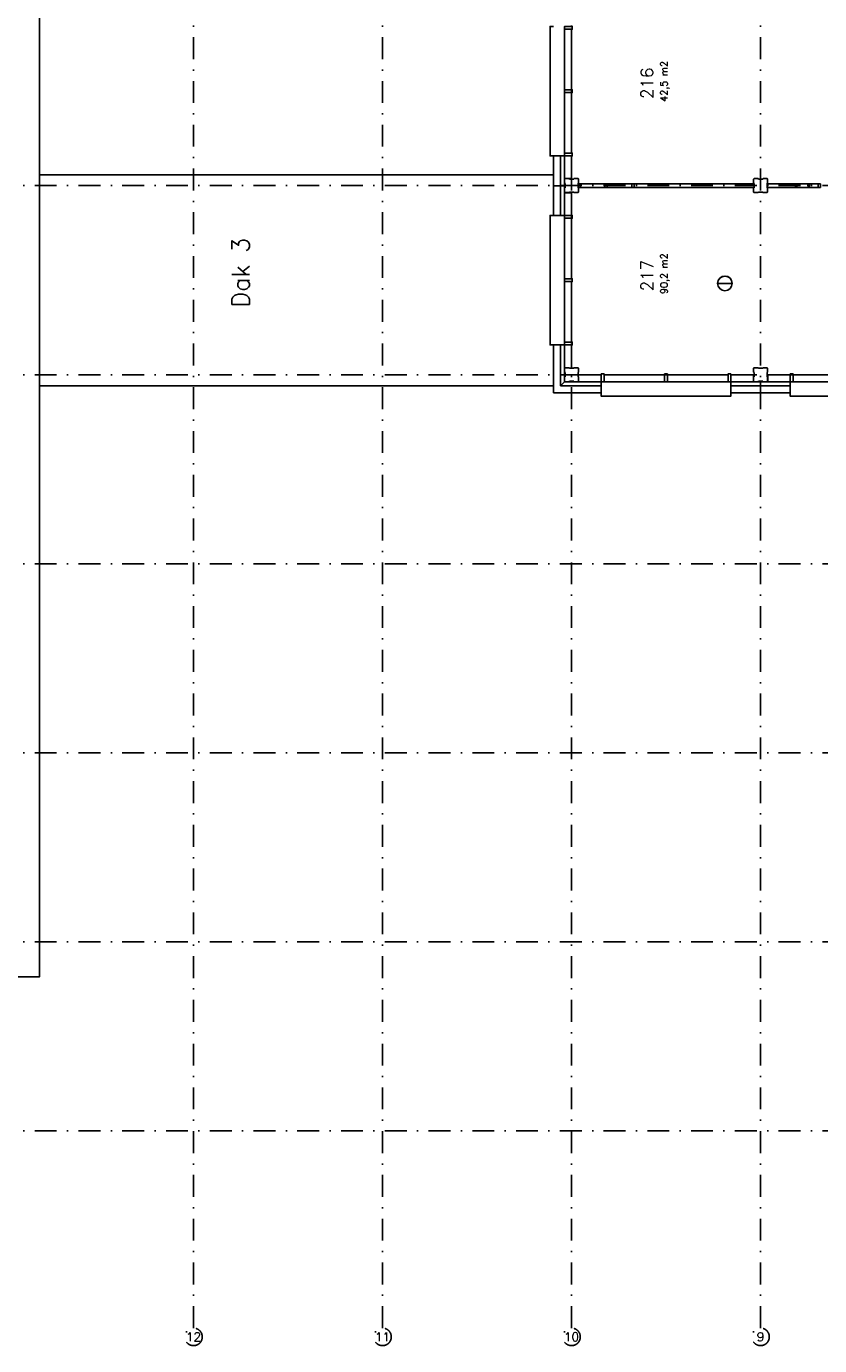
# Model space of a CAD drawing. Extents: x 36324 to 146208, y 143889 to 220609.
# Tile 10 of 21: x 78588 to 101250, y 153042 to 190730. Entities that reach past the tile are written whole.
import ezdxf
from ezdxf.enums import TextEntityAlignment as Align

# ---------------------------------------------------------------- set-up
doc = ezdxf.new("R2010")
doc.units = 0
doc.header["$LTSCALE"] = 100
doc.linetypes.add('B0302', pattern=[12.5, 6.25, -3.125, 0, -3.125])
doc.linetypes.add('B0701', pattern=[2.34375, 1.5625, -0.78125])
for name, color, linetype in [('Bouwkundig', 253, 'CONTINUOUS'), ('Bouwkundig tekst', 252, 'CONTINUOUS'), ('Stramien', 252, 'B0302')]:
    doc.layers.add(name, color=color, linetype=linetype)
doc.styles.add('bouwk tekst', font='romans.shx')
doc.styles.get("Standard").update_dxf_attribs({"font": 'romans.shx'})

msp = doc.modelspace()

# ---------------------------------------------------------------- linework, layer by layer
at = {"layer": 'Bouwkundig', "linetype": 'Continuous'}
for p, q in [((93649, 187030), (93649, 185330)), ((93849, 187030), (93849, 185330)), ((93963, 185330), (93963, 187030)), ((94163, 186380), (94163, 187030)), ((93963, 186380), (94163, 186380)), ((93649, 186177), (93963, 186177)), ((93963, 185975), (94163, 185975)), ((94163, 185975), (94163, 185330)), ((98333, 183388), (98752, 183388)), ((93649, 181630), (93649, 180266)), ((93849, 180466), (93849, 181630)), ((93963, 180580), (93963, 181630)), ((94163, 180965), (94163, 181630)), ((93963, 180580), (93849, 180466)), ((93963, 180580), (95013, 180580)), ((94348, 180780), (95013, 180780)), ((99363, 180780), (98713, 180780)), ((100413, 180580), (98713, 180580)), ((99363, 180580), (99363, 180780)), ((99566, 180266), (99566, 180580)), ((99769, 180580), (99769, 180780)), ((99769, 180780), (100413, 180780)), ((93649, 180266), (95013, 180266)), ((93849, 180466), (95013, 180466)), ((98713, 180466), (100413, 180466)), ((98713, 180266), (100413, 180266))]:
    msp.add_line(p, q, dxfattribs=at)
at = {"layer": 'Bouwkundig', "linetype": 'B0701'}
for p, q in [((93978, 186380), (93963, 186365)), ((93963, 186365), (93963, 186254)), ((93963, 186254), (93978, 186246)), ((94095, 186380), (93978, 186380)), ((93978, 186246), (93978, 186121)), ((94100, 186365), (94095, 186380)), ((94225, 186365), (94100, 186365)), ((94233, 186380), (94225, 186365)), ((94348, 186380), (94233, 186380)), ((94363, 186365), (94348, 186380)), ((94348, 186247), (94363, 186252)), ((94348, 186122), (94348, 186247)), ((94363, 186252), (94363, 186365)), ((99378, 186380), (99363, 186365)), ((99363, 186365), (99363, 186254)), ((99363, 186254), (99378, 186246)), ((99495, 186380), (99378, 186380)), ((99378, 186246), (99378, 186121)), ((99500, 186365), (99495, 186380)), ((99625, 186365), (99500, 186365)), ((99633, 186380), (99625, 186365)), ((99748, 186380), (99633, 186380)), ((99763, 186365), (99748, 186380)), ((99748, 186247), (99763, 186252)), ((99748, 186122), (99748, 186247)), ((99763, 186252), (99763, 186365)), ((93978, 186121), (93963, 186116)), ((93963, 186116), (93963, 185995)), ((93963, 185995), (93978, 185980)), ((93978, 185980), (94093, 185980)), ((94093, 185980), (94101, 185995)), ((94101, 185995), (94226, 185995)), ((94226, 185995), (94231, 185980)), ((94231, 185980), (94348, 185980)), ((94363, 186114), (94348, 186122)), ((94348, 185980), (94363, 185995)), ((94363, 185995), (94363, 186114)), ((99378, 186121), (99363, 186116)), ((99363, 186116), (99363, 185995)), ((99363, 185995), (99378, 185980)), ((99378, 185980), (99493, 185980)), ((99493, 185980), (99501, 185995)), ((99501, 185995), (99626, 185995)), ((99626, 185995), (99631, 185980)), ((99631, 185980), (99748, 185980)), ((99763, 186114), (99748, 186122)), ((99748, 185980), (99763, 185995)), ((99763, 185995), (99763, 186114)), ((93978, 180980), (93963, 180965)), ((93963, 180965), (93963, 180854)), ((94095, 180980), (93978, 180980)), ((94100, 180965), (94095, 180980)), ((94225, 180965), (94100, 180965)), ((94233, 180980), (94225, 180965)), ((94348, 180980), (94233, 180980)), ((94363, 180965), (94348, 180980)), ((94363, 180852), (94363, 180965)), ((99378, 180980), (99363, 180965)), ((99363, 180965), (99363, 180854)), ((99495, 180980), (99378, 180980)), ((99500, 180965), (99495, 180980)), ((99625, 180965), (99500, 180965)), ((99633, 180980), (99625, 180965)), ((99748, 180980), (99633, 180980)), ((99763, 180965), (99748, 180980)), ((99763, 180852), (99763, 180965)), ((93963, 180854), (93978, 180846)), ((93978, 180721), (93963, 180716)), ((93963, 180716), (93963, 180595)), ((93963, 180595), (93978, 180580)), ((93978, 180846), (93978, 180721)), ((93978, 180580), (94093, 180580)), ((94093, 180580), (94101, 180595)), ((94101, 180595), (94226, 180595)), ((94226, 180595), (94231, 180580)), ((94231, 180580), (94348, 180580)), ((94348, 180847), (94363, 180852)), ((94348, 180722), (94348, 180847)), ((94363, 180714), (94348, 180722)), ((94348, 180580), (94363, 180595)), ((94363, 180595), (94363, 180714)), ((99363, 180854), (99378, 180846)), ((99378, 180721), (99363, 180716)), ((99363, 180716), (99363, 180595)), ((99363, 180595), (99378, 180580)), ((99378, 180846), (99378, 180721)), ((99378, 180580), (99493, 180580)), ((99493, 180580), (99501, 180595)), ((99501, 180595), (99626, 180595)), ((99626, 180595), (99631, 180580)), ((99631, 180580), (99748, 180580)), ((99748, 180847), (99763, 180852)), ((99748, 180722), (99748, 180847)), ((99763, 180714), (99748, 180722)), ((99748, 180580), (99763, 180595)), ((99763, 180595), (99763, 180714))]:
    msp.add_line(p, q, dxfattribs=at)
at = {"layer": 'Bouwkundig', "linetype": 'Continuous'}
for points in [[(78963, 197980), (78963, 163580), (44563, 163580), (44563, 203380), (68163, 203380), (68163, 197980), (78963, 197980)], [(93849, 187030), (93549, 187030), (93549, 190730), (93649, 190730)], [(93963, 187030), (93549, 187030), (93549, 190730), (93649, 190730)], [(93963, 187110), (93963, 190650)], [(94163, 188920), (94163, 190650)], [(93963, 188920), (93963, 188840)], [(94163, 187110), (94163, 188840)], [(78963, 186494), (93649, 186494)], [(94348, 186230), (95148, 186230), (95948, 186230)], [(95118, 186230), (94408, 186230)], [(95888, 186230), (95178, 186230)], [(95948, 186230), (99378, 186230)], [(95948, 186130), (95948, 186230)], [(99378, 186130), (99378, 186230)], [(99748, 186130), (99748, 186230)], [(99748, 186230), (100563, 186230)], [(100563, 186130), (100563, 186230)], [(100914, 186230), (100613, 186230)], [(100949, 186130), (100929, 186130), (100929, 186170), (100914, 186170), (100914, 186230), (100964, 186230), (100964, 186170)], [(101213, 186230), (100964, 186230)], [(95118, 186130), (94408, 186130)], [(95888, 186130), (95178, 186130)], [(95953, 186130), (95948, 186135)], [(95948, 186130), (99378, 186130)], [(99748, 186130), (100563, 186130)], [(100929, 186130), (100598, 186130)], [(100948, 186170), (100948, 186130)], [(101228, 186130), (100948, 186130)], [(93849, 181630), (93549, 181630), (93549, 185330), (93649, 185330)], [(93963, 181630), (93549, 181630), (93549, 185330), (93649, 185330)], [(93549, 185330), (93963, 185330)], [(93963, 181710), (93963, 185250)], [(94163, 183520), (94163, 185250)], [(93963, 183520), (93963, 183440)], [(94163, 181710), (94163, 183440)], [(94163, 180965), (94163, 181630)], [(95013, 180580), (95013, 180166), (98713, 180166), (98713, 180266)], [(95093, 180780), (96823, 180780)], [(98633, 180580), (95093, 180580)], [(96903, 180580), (96823, 180580)], [(96903, 180780), (98633, 180780)], [(98713, 180166), (98713, 180580)], [(100413, 180580), (100413, 180166), (104113, 180166), (104113, 180266)], [(100493, 180780), (102223, 180780)], [(104033, 180580), (100493, 180580)], [(78963, 180466), (93649, 180466)], [(95013, 180466), (95013, 180166), (98713, 180166), (98713, 180266)], [(100413, 180466), (100413, 180166), (104113, 180166), (104113, 180266)]]:
    msp.add_lwpolyline(points, dxfattribs=at)
for points in [[(93963, 190650), (93963, 190730), (94183, 190730), (94183, 190650)], [(93963, 188840), (93963, 188920), (94183, 188920), (94183, 188840)], [(93963, 187030), (93963, 187110), (94183, 187110), (94183, 187030)], [(94348, 186130), (94408, 186130), (94408, 186230), (94348, 186230)], [(95118, 186130), (95178, 186130), (95178, 186230), (95118, 186230)], [(95948, 186130), (95888, 186130), (95888, 186230), (95948, 186230)], [(100563, 186130), (100598, 186130), (100598, 186170), (100613, 186170), (100613, 186230), (100563, 186230)], [(101213, 186130), (101273, 186130), (101273, 186230), (101213, 186230)], [(93963, 185250), (93963, 185330), (94183, 185330), (94183, 185250)], [(93963, 183440), (93963, 183520), (94183, 183520), (94183, 183440)], [(93963, 181630), (93963, 181710), (94183, 181710), (94183, 181630)], [(95013, 180580), (95093, 180580), (95093, 180800), (95013, 180800)], [(96823, 180580), (96903, 180580), (96903, 180800), (96823, 180800)], [(98633, 180580), (98713, 180580), (98713, 180800), (98633, 180800)], [(100413, 180580), (100493, 180580), (100493, 180800), (100413, 180800)]]:
    msp.add_lwpolyline(points, close=True, dxfattribs=at)
for radius in [209, 208]:
    msp.add_circle((98543, 183388), radius, dxfattribs=at)
at = {"layer": 'Stramien'}
for p, q in [((94163, 153542), (94163, 220609)), ((99563, 153542), (99563, 220609)), ((83363, 153542), (83363, 198331)), ((88763, 153542), (88763, 198100)), ((145708, 186180), (36324, 186180)), ((145708, 180780), (36324, 180780)), ((145708, 175380), (36324, 175380)), ((145708, 169980), (36324, 169980)), ((145708, 164580), (36324, 164580)), ((145708, 159180), (36324, 159180))]:
    msp.add_line(p, q, dxfattribs=at)
for centre in [(83363, 153292), (88763, 153292), (94163, 153292), (99563, 153292)]:
    msp.add_circle(centre, 250, dxfattribs=at)

# ---------------------------------------------------------------- texts
at = {"layer": 'Bouwkundig tekst', "linetype": 'Continuous'}
for s, height, p in [('216', 350, (96495, 188654)), ('Dak 3', 500, (84962, 182699)), ('217', 350, (96495, 183161))]:
    msp.add_text(s, height=height, rotation=90, dxfattribs=at).set_placement(p)
at = {"layer": 'Bouwkundig tekst', "linetype": 'Continuous', "char_height": 200, "width": 1805, "attachment_point": 1, "rotation": 90, "style": 'bouwk tekst'}
for s, insert in [('42,5 m2', (96705, 188576)), ('90,2 m2', (96705, 183083))]:
    msp.add_mtext(s, dxfattribs=dict(at, insert=insert))
at = {"layer": 'Stramien', "style": 'bouwk tekst'}
for s, p in [('12', (83363, 153292)), ('11', (88763, 153292)), ('10', (94162, 153292)), ('9', (99563, 153292))]:
    msp.add_text(s, height=250, dxfattribs=at).set_placement(p, align=Align.MIDDLE)

doc.saveas('drawing.dxf')
